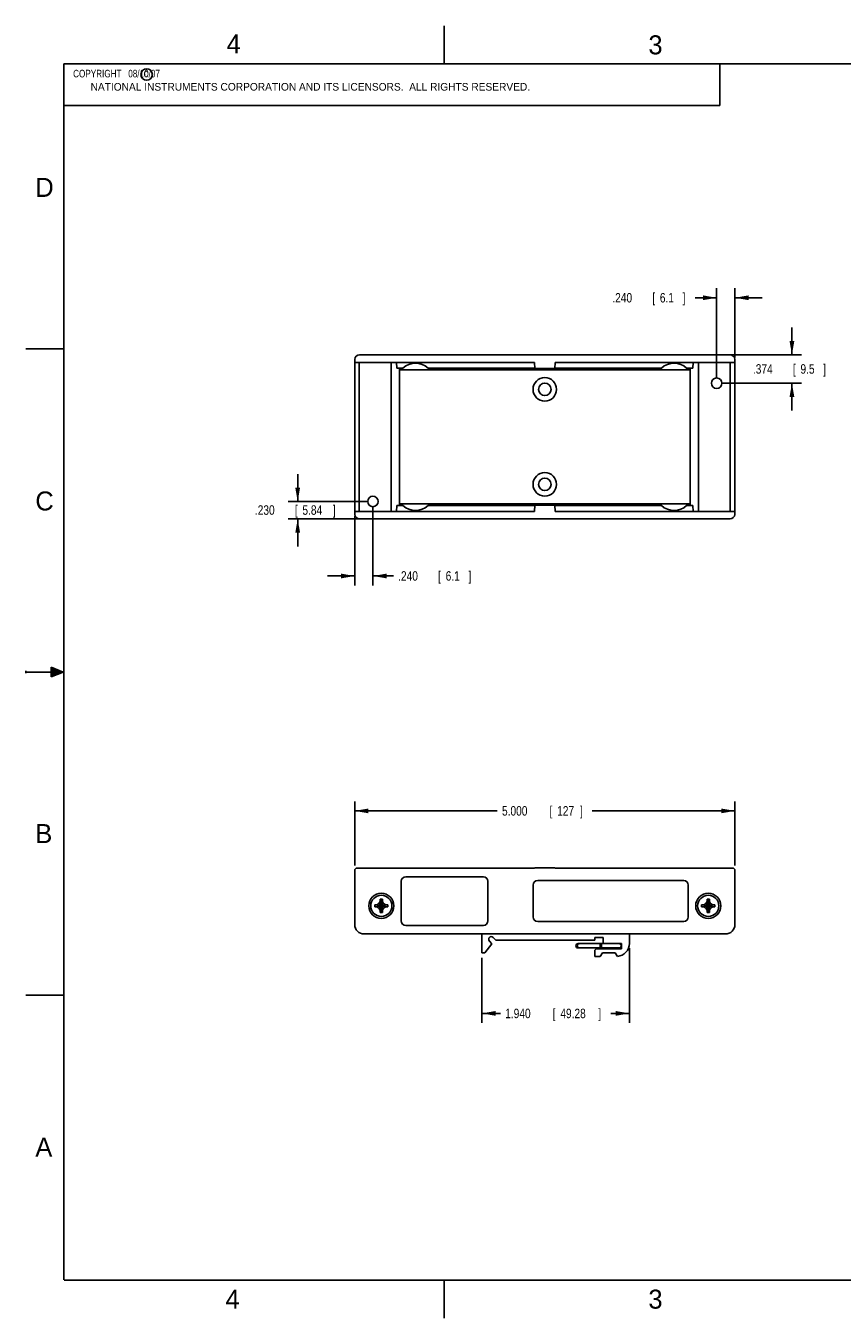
# Model space of a CAD drawing. Header units: inches. Extents: x 0 to 22, y 0 to 17.
# Tile 1 of 10: x 0 to 10.7, y 0 to 17. Entities that reach past the tile are written whole.
import ezdxf

# ---------------------------------------------------------------- set-up
doc = ezdxf.new("R2010")
doc.units = ezdxf.units.IN
doc.header["$LTSCALE"] = 1.21
doc.header["$MEASUREMENT"] = 0
doc.layers.get('0').update_dxf_attribs({"linetype": 'CONTINUOUS'})
doc.layers.add('DIMENSIONS', color=7, linetype='CONTINUOUS')
doc.styles.get("Standard").update_dxf_attribs({"font": 'txt', "width": 0.8})
doc.dimstyles.new('DIMSTYLE_1', dxfattribs={"dimtxt": 0.125, "dimasz": 0.18, "dimexe": 0.18, "dimexo": 0.0625, "dimgap": 0.09, "dimtad": 0, "dimtih": 1, "dimtoh": 1, "dimdec": 3, "dimzin": 4, "dimdsep": 46, "dimtxsty": 'STANDARD', "dimblk": '_FILLED', "dimblk1": '_FILLED', "dimblk2": '_FILLED', "dimcen": 0.09, "dimadec": 0, "dimazin": 0, "dimtp": 0.01, "dimtm": 0.01, "dimtfac": 1, "dimtdec": 3, "dimtofl": 0, "dimtmove": 0, "dimatfit": 3, "dimldrblk": '_FILLED', "dimfxl": 1, "dimtolj": 1, "dimtzin": 4, "dimarcsym": 0})

# ---------------------------------------------------------------- blocks, each defined once
blk = doc.blocks.new('_FILLED')
at = {"color": 0, "linetype": 'BYBLOCK'}
blk.add_solid([(0, 0), (-1, 0.174), (-1, -0.174)], dxfattribs=at)
blk = doc.blocks.new('*D0')
at = {"layer": 'DIMENSIONS', "color": 2, "linetype": 'CONTINUOUS'}
for p, q in [((4.325, 10.551), (4.325, 9.638)), ((4.565, 10.681), (4.565, 9.638)), ((4.325, 9.763), (3.965, 9.763)), ((4.565, 9.763), (4.833, 9.763))]:
    blk.add_line(p, q, dxfattribs=at)
at = {"layer": 'DIMENSIONS', "color": 2, "linetype": 'CONTINUOUS', "xscale": 0.18, "yscale": 0.18, "zscale": 0.18}
blk.add_blockref('_FILLED', (4.325, 9.763), dxfattribs=at)
at = {"layer": 'DIMENSIONS', "color": 2, "linetype": 'CONTINUOUS', "xscale": 0.18, "yscale": 0.18, "zscale": 0.18, "rotation": 180}
blk.add_blockref('_FILLED', (4.565, 9.763), dxfattribs=at)
at = {"layer": 'DIMENSIONS', "color": 2, "linetype": 'CONTINUOUS', "width": 0.8}
for s, p in [('.240', (4.896, 9.701)), ('[', (5.421, 9.701)), ('6.1', (5.521, 9.701)), (']', (5.821, 9.701))]:
    blk.add_text(s, height=0.125, dxfattribs=at).set_placement(p)
blk = doc.blocks.new('*D1')
at = {"layer": 'DIMENSIONS', "color": 2, "linetype": 'CONTINUOUS'}
for p, q in [((9.085, 12.362), (9.085, 13.548)), ((9.325, 12.636), (9.325, 13.548)), ((9.085, 13.423), (8.801, 13.423)), ((9.325, 13.423), (9.685, 13.423))]:
    blk.add_line(p, q, dxfattribs=at)
at = {"layer": 'DIMENSIONS', "color": 2, "linetype": 'CONTINUOUS', "xscale": 0.18, "yscale": 0.18, "zscale": 0.18}
blk.add_blockref('_FILLED', (9.085, 13.423), dxfattribs=at)
at = {"layer": 'DIMENSIONS', "color": 2, "linetype": 'CONTINUOUS', "xscale": 0.18, "yscale": 0.18, "zscale": 0.18, "rotation": 180}
blk.add_blockref('_FILLED', (9.325, 13.423), dxfattribs=at)
at = {"layer": 'DIMENSIONS', "color": 2, "linetype": 'CONTINUOUS', "width": 0.8}
for s, p in [('.240', (7.713, 13.361)), ('[', (8.238, 13.361)), ('6.1', (8.338, 13.361)), (']', (8.638, 13.361))]:
    blk.add_text(s, height=0.125, dxfattribs=at).set_placement(p)
blk = doc.blocks.new('*D2')
at = {"layer": 'DIMENSIONS', "color": 2, "linetype": 'CONTINUOUS'}
for p, q in [((3.575, 10.743), (3.575, 11.103)), ((4.502, 10.743), (3.45, 10.743)), ((4.612, 10.513), (3.45, 10.513)), ((3.575, 10.513), (3.575, 10.153))]:
    blk.add_line(p, q, dxfattribs=at)
at = {"layer": 'DIMENSIONS', "color": 2, "linetype": 'CONTINUOUS', "xscale": 0.18, "yscale": 0.18, "zscale": 0.18}
for p, rotation in [((3.575, 10.743), 270), ((3.575, 10.513), 90)]:
    blk.add_blockref('_FILLED', p, dxfattribs=dict(at, rotation=rotation))
at = {"layer": 'DIMENSIONS', "color": 2, "linetype": 'CONTINUOUS', "width": 0.8}
for s, p in [('.230', (3.012, 10.568)), ('[', (3.537, 10.568)), ('5.84', (3.637, 10.568)), (']', (4.037, 10.568))]:
    blk.add_text(s, height=0.125, dxfattribs=at).set_placement(p)
blk = doc.blocks.new('*D3')
at = {"layer": 'DIMENSIONS', "color": 2, "linetype": 'CONTINUOUS'}
for p, q in [((10.075, 12.673), (10.075, 13.033)), ((9.202, 12.673), (10.2, 12.673)), ((9.147, 12.299), (10.2, 12.299)), ((10.075, 12.299), (10.075, 11.939))]:
    blk.add_line(p, q, dxfattribs=at)
at = {"layer": 'DIMENSIONS', "color": 2, "linetype": 'CONTINUOUS', "xscale": 0.18, "yscale": 0.18, "zscale": 0.18}
for p, rotation in [((10.075, 12.673), 270), ((10.075, 12.299), 90)]:
    blk.add_blockref('_FILLED', p, dxfattribs=dict(at, rotation=rotation))
at = {"layer": 'DIMENSIONS', "color": 2, "linetype": 'CONTINUOUS', "width": 0.8}
for s, p in [('.374', (9.562, 12.424)), ('[', (10.087, 12.424)), ('9.5', (10.187, 12.424)), (']', (10.487, 12.424))]:
    blk.add_text(s, height=0.125, dxfattribs=at).set_placement(p)
blk = doc.blocks.new('*D5')
at = {"layer": 'DIMENSIONS', "color": 2, "linetype": 'CONTINUOUS'}
for p, q in [((4.325, 5.953), (4.325, 6.798)), ((4.325, 6.673), (6.2, 6.673)), ((9.325, 6.673), (7.45, 6.673)), ((9.325, 5.953), (9.325, 6.798))]:
    blk.add_line(p, q, dxfattribs=at)
at = {"layer": 'DIMENSIONS', "color": 2, "linetype": 'CONTINUOUS', "xscale": 0.18, "yscale": 0.18, "zscale": 0.18, "rotation": 180}
blk.add_blockref('_FILLED', (4.325, 6.673), dxfattribs=at)
at = {"layer": 'DIMENSIONS', "color": 2, "linetype": 'CONTINUOUS', "xscale": 0.18, "yscale": 0.18, "zscale": 0.18}
blk.add_blockref('_FILLED', (9.325, 6.673), dxfattribs=at)
at = {"layer": 'DIMENSIONS', "color": 2, "linetype": 'CONTINUOUS', "width": 0.8}
for s, p in [('5.000', (6.262, 6.611)), ('[', (6.887, 6.611)), ('127', (6.987, 6.611)), (']', (7.287, 6.611))]:
    blk.add_text(s, height=0.125, dxfattribs=at).set_placement(p)
blk = doc.blocks.new('*D7')
at = {"layer": 'DIMENSIONS', "color": 2, "linetype": 'CONTINUOUS'}
for p, q in [((7.937, 4.866), (7.937, 3.884)), ((5.997, 4.741), (5.997, 3.884)), ((5.997, 4.009), (6.242, 4.009)), ((7.937, 4.009), (7.692, 4.009))]:
    blk.add_line(p, q, dxfattribs=at)
at = {"layer": 'DIMENSIONS', "color": 2, "linetype": 'CONTINUOUS', "xscale": 0.18, "yscale": 0.18, "zscale": 0.18, "rotation": 180}
blk.add_blockref('_FILLED', (5.997, 4.009), dxfattribs=at)
at = {"layer": 'DIMENSIONS', "color": 2, "linetype": 'CONTINUOUS', "xscale": 0.18, "yscale": 0.18, "zscale": 0.18}
blk.add_blockref('_FILLED', (7.937, 4.009), dxfattribs=at)
at = {"layer": 'DIMENSIONS', "color": 2, "linetype": 'CONTINUOUS', "width": 0.8}
for s, p in [('[', (6.929, 3.946)), (']', (7.529, 3.946)), ('1.940', (6.304, 3.946)), ('49.28', (7.029, 3.946))]:
    blk.add_text(s, height=0.125, dxfattribs=at).set_placement(p)

msp = doc.modelspace()

# ---------------------------------------------------------------- hatches: boundary and pattern name
at = {"linetype": 'CONTINUOUS'}
msp.add_hatch(color=2, dxfattribs=at).paths.add_polyline_path([(0.3337, 8.5625), (0.49, 8.5), (0.3337, 8.4375)])

# ---------------------------------------------------------------- linework, layer by layer
at = {"color": 2, "linetype": 'CONTINUOUS'}
for p, q in [((5.5, 16.5), (5.5, 17)), ((0.4999, 16.5), (9.1249, 16.5)), ((0.4999, 16.5), (0.4999, 15.9531)), ((9.1249, 16.5), (9.1249, 15.9531)), ((0.4999, 15.9531), (9.1249, 15.9531)), ((0, 12.75), (0.5, 12.75)), ((0, 8.515), (0, 8.485)), ((0.3337, 8.4375), (0.3337, 8.5625)), ((0.3337, 8.5625), (0.49, 8.5)), ((0.49, 8.5), (0, 8.5)), ((0.49, 8.5), (0.3337, 8.4375)), ((0, 4.25), (0.5, 4.25)), ((5.5, 0), (5.5, 0.5))]:
    msp.add_line(p, q, dxfattribs=at)
at = {"color": 7, "linetype": 'CONTINUOUS'}
for p, q in [((4.3247, 12.5733), (4.3261, 12.613)), ((4.3886, 12.6733), (9.2609, 12.6733)), ((9.3233, 12.613), (9.3247, 12.5733)), ((4.3247, 12.5733), (4.3247, 10.6133)), ((4.3547, 12.5733), (6.6897, 12.5733)), ((4.3847, 10.6133), (4.3847, 12.5733)), ((4.8047, 10.6133), (4.8047, 12.5733)), ((4.8773, 12.4983), (4.8747, 12.5733)), ((4.9588, 12.4983), (4.8773, 12.4983)), ((4.9147, 10.6883), (4.9147, 12.4983)), ((4.9147, 12.4733), (8.7347, 12.4733)), ((6.6936, 12.4983), (5.2906, 12.4983)), ((6.6897, 12.5733), (6.6939, 12.4933)), ((6.9555, 12.4933), (6.6939, 12.4933)), ((6.9597, 12.5733), (6.9555, 12.4933)), ((8.3588, 12.4983), (6.9558, 12.4983)), ((6.9597, 12.5733), (9.2947, 12.5733)), ((8.7721, 12.4983), (8.6906, 12.4983)), ((8.7347, 10.6883), (8.7347, 12.4983)), ((8.7747, 12.5733), (8.7721, 12.4983)), ((8.8447, 10.6133), (8.8447, 12.5733)), ((9.2647, 10.6133), (9.2647, 12.5733)), ((9.3247, 12.5733), (9.3247, 10.6133)), ((8.7347, 10.7133), (4.9147, 10.7133)), ((4.3261, 10.5736), (4.3247, 10.6133)), ((4.3547, 10.6133), (6.6897, 10.6133)), ((4.8747, 10.6133), (4.8773, 10.6883)), ((4.8773, 10.6883), (4.9588, 10.6883)), ((5.2906, 10.6883), (6.6936, 10.6883)), ((6.6897, 10.6133), (6.6939, 10.6933)), ((6.6939, 10.6933), (6.9555, 10.6933)), ((6.9597, 10.6133), (6.9555, 10.6933)), ((6.9558, 10.6883), (8.3588, 10.6883)), ((6.9597, 10.6133), (9.2947, 10.6133)), ((8.6906, 10.6883), (8.7721, 10.6883)), ((8.7747, 10.6133), (8.7721, 10.6883)), ((9.3247, 10.6133), (9.3233, 10.5736)), ((9.2609, 10.5133), (4.3886, 10.5133)), ((4.3247, 5.1788), (4.3247, 5.8903)), ((4.3547, 5.9203), (6.6897, 5.9203)), ((6.0174, 5.8068), (4.9974, 5.8068)), ((6.6897, 5.9203), (6.6939, 5.9231)), ((6.6939, 5.9231), (6.9555, 5.9231)), ((6.9597, 5.9203), (6.9555, 5.9231)), ((6.9597, 5.9203), (9.2947, 5.9203)), ((9.3247, 5.8903), (9.3247, 5.1788)), ((4.9374, 5.7468), (4.9374, 5.2268)), ((6.0774, 5.2268), (6.0774, 5.7468)), ((6.6714, 5.6973), (6.6714, 5.2773)), ((8.6514, 5.7573), (6.7314, 5.7573)), ((8.7114, 5.2773), (8.7114, 5.6973)), ((4.6167, 5.4383), (4.6443, 5.4542)), ((4.6443, 5.4542), (4.6602, 5.4818)), ((4.6443, 5.3934), (4.7051, 5.4542)), ((4.7051, 5.3934), (4.6443, 5.4542)), ((4.6602, 5.4818), (4.6602, 5.5108)), ((4.6602, 5.3368), (4.6892, 5.5108)), ((4.6892, 5.3368), (4.6602, 5.5108)), ((4.6602, 5.5108), (4.6892, 5.5108)), ((4.6602, 5.3658), (4.6892, 5.4818)), ((4.6892, 5.3658), (4.6602, 5.4818)), ((4.6892, 5.5108), (4.6892, 5.4818)), ((4.6892, 5.4818), (4.7051, 5.4542)), ((4.7051, 5.4542), (4.7327, 5.4383)), ((8.9167, 5.4383), (8.9443, 5.4542)), ((8.9443, 5.4542), (8.9602, 5.4818)), ((8.9443, 5.3934), (9.0051, 5.4542)), ((8.9443, 5.4542), (9.0051, 5.3934)), ((8.9602, 5.5108), (8.9892, 5.5108)), ((8.9602, 5.4818), (8.9602, 5.5108)), ((8.9602, 5.3368), (8.9892, 5.5108)), ((8.9892, 5.3368), (8.9602, 5.5108)), ((8.9602, 5.3658), (8.9892, 5.4818)), ((8.9892, 5.3658), (8.9602, 5.4818)), ((8.9892, 5.5108), (8.9892, 5.4818)), ((8.9892, 5.4818), (9.0051, 5.4542)), ((9.0051, 5.4542), (9.0327, 5.4383)), ((4.5877, 5.4093), (4.5877, 5.4383)), ((4.5877, 5.4383), (4.7617, 5.4093)), ((4.5877, 5.4383), (4.6167, 5.4383)), ((4.5877, 5.4093), (4.7617, 5.4383)), ((4.6167, 5.4093), (4.5877, 5.4093)), ((4.6167, 5.4383), (4.7327, 5.4093)), ((4.6167, 5.4093), (4.7327, 5.4383)), ((4.6443, 5.3934), (4.6167, 5.4093)), ((4.6602, 5.3658), (4.6443, 5.3934)), ((4.6602, 5.3368), (4.6602, 5.3658)), ((4.6892, 5.3368), (4.6602, 5.3368)), ((4.7051, 5.3934), (4.6892, 5.3658)), ((4.6892, 5.3658), (4.6892, 5.3368)), ((4.7327, 5.4093), (4.7051, 5.3934)), ((4.7327, 5.4383), (4.7617, 5.4383)), ((4.7617, 5.4093), (4.7327, 5.4093)), ((4.7617, 5.4383), (4.7617, 5.4093)), ((8.8877, 5.4093), (9.0617, 5.4383)), ((8.8877, 5.4383), (8.9167, 5.4383)), ((8.8877, 5.4383), (9.0617, 5.4093)), ((8.8877, 5.4093), (8.8877, 5.4383)), ((8.9167, 5.4093), (8.8877, 5.4093)), ((8.9167, 5.4093), (9.0327, 5.4383)), ((8.9167, 5.4383), (9.0327, 5.4093)), ((8.9443, 5.3934), (8.9167, 5.4093)), ((8.9602, 5.3658), (8.9443, 5.3934)), ((8.9602, 5.3368), (8.9602, 5.3658)), ((8.9892, 5.3368), (8.9602, 5.3368)), ((9.0051, 5.3934), (8.9892, 5.3658)), ((8.9892, 5.3658), (8.9892, 5.3368)), ((9.0327, 5.4093), (9.0051, 5.3934)), ((9.0327, 5.4383), (9.0617, 5.4383)), ((9.0617, 5.4093), (9.0327, 5.4093)), ((9.0617, 5.4383), (9.0617, 5.4093)), ((4.9974, 5.1668), (6.0174, 5.1668)), ((6.7314, 5.2173), (8.6514, 5.2173)), ((4.4497, 5.0538), (9.1997, 5.0538)), ((5.9967, 5.0538), (5.9967, 4.8038)), ((6.097, 4.959), (6.1298, 4.9262)), ((6.1812, 4.9738), (6.1465, 5.0085)), ((7.4817, 4.9738), (6.1812, 4.9738)), ((7.5917, 5.0058), (7.4817, 5.0058)), ((7.4817, 5.0058), (7.4817, 4.9738)), ((7.5917, 4.9288), (7.5917, 5.0058)), ((7.9367, 4.9288), (7.9367, 5.0538)), ((5.9967, 4.8038), (6.0367, 4.8038)), ((6.1298, 4.9262), (6.0367, 4.8038)), ((7.2818, 4.9283), (7.2642, 4.9283)), ((7.2818, 4.8693), (7.2642, 4.8693)), ((7.2818, 4.9283), (7.8005, 4.9283)), ((7.2818, 4.8693), (7.8005, 4.8693)), ((7.4817, 4.8288), (7.4817, 4.7588)), ((7.5117, 4.8588), (7.8317, 4.8588)), ((7.5817, 4.8068), (7.5517, 4.7588)), ((7.7497, 4.8068), (7.5817, 4.8068)), ((7.8317, 4.9288), (7.5917, 4.9288)), ((7.7794, 4.7593), (7.7497, 4.8068)), ((7.8317, 4.8588), (7.8317, 4.9288)), ((7.4817, 4.7588), (7.5517, 4.7588))]:
    msp.add_line(p, q, dxfattribs=at)
at = {"color": 7, "linetype": 'CONTINUOUS', "const_width": 0.02}
for points in [[(0.5, 16.5), (0.5, 0.5)], [(21.5, 16.5), (0.5, 16.5)], [(0.5, 0.5), (21.5, 0.5)]]:
    msp.add_lwpolyline(points, dxfattribs=at)
at = {"color": 2, "linetype": 'CONTINUOUS'}
msp.add_circle((1.5893, 16.359), 0.0754, dxfattribs=at)
at = {"color": 7, "linetype": 'CONTINUOUS'}
for centre, radius in [((6.8247, 12.2183), 0.155), ((6.8247, 12.2183), 0.082), ((9.0847, 12.2993), 0.069), ((6.8247, 10.9683), 0.155), ((6.8247, 10.9683), 0.082), ((4.5647, 10.7433), 0.069), ((4.6747, 5.4238), 0.165), ((4.6747, 5.4238), 0.1395), ((8.9747, 5.4238), 0.165), ((8.9747, 5.4238), 0.1395)]:
    msp.add_circle(centre, radius, dxfattribs=at)
for centre, radius, start, end in [((4.3886, 12.6108), 0.0625, 90, 178), ((9.2609, 12.6108), 0.0625, 2, 90), ((5.1247, 12.3113), 0.25, 48.41743, 131.58257), ((8.5247, 12.3113), 0.25, 48.41743, 131.58257), ((4.3886, 10.5758), 0.0625, 182, 270), ((5.1247, 10.8753), 0.25, 228.41743, 311.58257), ((8.5247, 10.8753), 0.25, 228.41743, 311.58257), ((9.2609, 10.5758), 0.0625, 270, 358), ((4.3547, 5.8903), 0.03, 90, 180), ((4.9974, 5.7468), 0.06, 90, 180), ((6.0174, 5.7468), 0.06, 0, 90), ((9.2947, 5.8903), 0.03, 0, 90), ((6.7314, 5.6973), 0.06, 90, 180), ((8.6514, 5.6973), 0.06, 0, 90), ((6.7314, 5.2773), 0.06, 180, 270), ((8.6514, 5.2773), 0.06, 270, 360), ((4.4497, 5.1788), 0.125, 180, 270), ((4.9974, 5.2268), 0.06, 180, 270), ((6.0174, 5.2268), 0.06, 270, 360), ((9.1997, 5.1788), 0.125, 270, 360), ((6.1217, 4.9838), 0.035, 45, 225), ((7.2641, 4.8988), 0.0295, 90, 270), ((7.2818, 4.8988), 0.0295, 90, 270), ((7.5117, 4.8288), 0.03, 90, 180), ((7.7667, 4.9288), 0.17, 274.28532, 360), ((7.8006, 4.8988), 0.0295, 270, 90)]:
    msp.add_arc(centre, radius, start, end, dxfattribs=at)
for points, knots in [([(4.3247, 12.5733), (4.3248, 12.5733), (4.325, 12.5733), (4.3256, 12.5733), (4.3265, 12.5733), (4.3278, 12.5733), (4.3294, 12.5733), (4.3314, 12.5733), (4.3336, 12.5733), (4.3361, 12.5733), (4.3388, 12.5733), (4.3417, 12.5733), (4.3448, 12.5733), (4.3481, 12.5733), (4.3514, 12.5733), (4.3536, 12.5733), (4.3547, 12.5733)], [0, 0, 0, 0, 0.0063578, 0.0252048, 0.0562917, 0.0992176, 0.1534367, 0.2182659, 0.2928933, 0.3763883, 0.467712, 0.5657293, 0.6692211, 0.7768982, 0.8874162, 1, 1, 1, 1]), ([(9.3247, 12.5733), (9.3247, 12.5733), (9.3244, 12.5733), (9.3238, 12.5733), (9.3229, 12.5733), (9.3216, 12.5733), (9.32, 12.5733), (9.3181, 12.5733), (9.3158, 12.5733), (9.3133, 12.5733), (9.3106, 12.5733), (9.3077, 12.5733), (9.3046, 12.5733), (9.3014, 12.5733), (9.2981, 12.5733), (9.2958, 12.5733), (9.2947, 12.5733)], [0, 0, 0, 0, 0.0063578, 0.0252048, 0.0562917, 0.0992176, 0.1534367, 0.2182659, 0.2928933, 0.3763883, 0.467712, 0.5657293, 0.6692211, 0.7768982, 0.8874162, 1, 1, 1, 1]), ([(4.3247, 10.6133), (4.3248, 10.6133), (4.325, 10.6133), (4.3256, 10.6133), (4.3265, 10.6133), (4.3278, 10.6133), (4.3294, 10.6133), (4.3314, 10.6133), (4.3336, 10.6133), (4.3361, 10.6133), (4.3388, 10.6133), (4.3417, 10.6133), (4.3448, 10.6133), (4.3481, 10.6133), (4.3514, 10.6133), (4.3536, 10.6133), (4.3547, 10.6133)], [0, 0, 0, 0, 0.0063578, 0.0252048, 0.0562917, 0.0992176, 0.1534367, 0.2182659, 0.2928933, 0.3763883, 0.467712, 0.5657293, 0.6692211, 0.7768982, 0.8874162, 1, 1, 1, 1]), ([(9.3247, 10.6133), (9.3247, 10.6133), (9.3244, 10.6133), (9.3238, 10.6133), (9.3229, 10.6133), (9.3216, 10.6133), (9.32, 10.6133), (9.3181, 10.6133), (9.3158, 10.6133), (9.3133, 10.6133), (9.3106, 10.6133), (9.3077, 10.6133), (9.3046, 10.6133), (9.3014, 10.6133), (9.2981, 10.6133), (9.2958, 10.6133), (9.2947, 10.6133)], [0, 0, 0, 0, 0.0063578, 0.0252048, 0.0562917, 0.0992176, 0.1534367, 0.2182659, 0.2928933, 0.3763883, 0.467712, 0.5657293, 0.6692211, 0.7768982, 0.8874162, 1, 1, 1, 1]), ([(7.5532, 4.8988), (7.5532, 4.8999), (7.5532, 4.9021), (7.5534, 4.9053), (7.5536, 4.9085), (7.554, 4.9115), (7.5545, 4.9144), (7.555, 4.9171), (7.5556, 4.9196), (7.5563, 4.9218), (7.5571, 4.9237), (7.5579, 4.9253), (7.5588, 4.9266), (7.5597, 4.9275), (7.5607, 4.9281), (7.5614, 4.9283), (7.5617, 4.9283)], [0, 0, 0, 0, 0.1026147, 0.2043048, 0.3033025, 0.3990197, 0.4903067, 0.5757435, 0.6550266, 0.7271189, 0.7912429, 0.8474702, 0.8954688, 0.9357328, 0.9697887, 1, 1, 1, 1]), ([(7.5617, 4.8693), (7.5614, 4.8693), (7.5607, 4.8694), (7.5597, 4.87), (7.5588, 4.871), (7.5579, 4.8723), (7.5571, 4.8739), (7.5563, 4.8758), (7.5556, 4.878), (7.555, 4.8805), (7.5545, 4.8831), (7.554, 4.886), (7.5536, 4.8891), (7.5534, 4.8922), (7.5532, 4.8955), (7.5532, 4.8977), (7.5532, 4.8988)], [0, 0, 0, 0, 0.0302113, 0.0642672, 0.1045312, 0.1525298, 0.2087571, 0.2728811, 0.3449734, 0.4242565, 0.5096933, 0.6009803, 0.6966975, 0.7956952, 0.8973853, 1, 1, 1, 1]), ([(7.5617, 4.9283), (7.562, 4.9283), (7.5627, 4.9281), (7.5637, 4.9275), (7.5646, 4.9266), (7.5655, 4.9253), (7.5663, 4.9237), (7.5671, 4.9218), (7.5678, 4.9196), (7.5684, 4.9171), (7.569, 4.9144), (7.5694, 4.9115), (7.5698, 4.9085), (7.57, 4.9053), (7.5702, 4.9021), (7.5702, 4.8999), (7.5702, 4.8988)], [0, 0, 0, 0, 0.0302113, 0.0642672, 0.1045312, 0.1525298, 0.2087571, 0.2728811, 0.3449734, 0.4242565, 0.5096933, 0.6009803, 0.6966975, 0.7956952, 0.8973853, 1, 1, 1, 1]), ([(7.5702, 4.8988), (7.5702, 4.8977), (7.5702, 4.8955), (7.57, 4.8922), (7.5698, 4.8891), (7.5694, 4.886), (7.569, 4.8831), (7.5684, 4.8805), (7.5678, 4.878), (7.5671, 4.8758), (7.5663, 4.8739), (7.5655, 4.8723), (7.5646, 4.871), (7.5637, 4.87), (7.5627, 4.8694), (7.562, 4.8693), (7.5617, 4.8693)], [0, 0, 0, 0, 0.1026147, 0.2043048, 0.3033025, 0.3990197, 0.4903067, 0.5757435, 0.6550266, 0.7271189, 0.7912429, 0.8474702, 0.8954688, 0.9357328, 0.9697887, 1, 1, 1, 1])]:
    msp.add_open_spline(points, degree=3, knots=knots, dxfattribs=at)

# ---------------------------------------------------------------- texts
at = {"color": 2, "linetype": 'CONTINUOUS'}
for s, height, p in [('4', 0.25, (2.64, 16.6369)), ('3', 0.25, (8.1875, 16.625)), ('c', 0.1, (1.5463, 16.328)), ('NATIONAL INSTRUMENTS CORPORATION AND ITS LICENSORS.  ALL RIGHTS RESERVED.', 0.1, (0.851, 16.1482)), ('D', 0.25, (0.125, 14.75)), ('C', 0.25, (0.125, 10.625)), ('B', 0.25, (0.125, 6.25)), ('A', 0.25, (0.125, 2.125)), ('4', 0.25, (2.625, 0.125)), ('3', 0.25, (8.1875, 0.125))]:
    msp.add_text(s, height=height, dxfattribs=at).set_placement(p)
at = {"color": 2, "linetype": 'CONTINUOUS', "insert": (0.5624, 16.4219), "char_height": 0.1, "width": 1.76, "attachment_point": 1}
msp.add_mtext('  COPYRIGHT   08/10/07', dxfattribs=at)

# ---------------------------------------------------------------- dimensions: what is measured, and where the dimension line sits
at = {"layer": 'DIMENSIONS', "color": 2, "linetype": 'CONTINUOUS'}
for base, p1, p2, angle, picture, middle in [((9.0847, 13.4233), (9.3247, 12.6358), (9.0847, 12.3618), 180, '*D1', (8.2259, 13.4233)), ((10.0747, 12.6733), (9.1472, 12.2993), (9.2022, 12.6733), 90, '*D3', (10.0747, 12.4863)), ((3.5747, 10.7433), (4.6122, 10.5133), (4.5022, 10.7433), 90, '*D2', (3.5747, 10.6307))]:
    dim = msp.add_linear_dim(base=base, p1=p1, p2=p2, angle=angle, dimstyle='DIMSTYLE_1', dxfattribs=at)
    dim.commit()
    dim.dimension.update_dxf_attribs({"geometry": picture, "text_midpoint": middle, "dimtype": 160})
for base, p1, p2, picture, middle in [((4.5647, 9.7633), (4.3247, 10.5508), (4.5647, 10.6808), '*D0', (5.408, 9.7633)), ((9.3247, 6.6731), (4.3247, 5.9528), (9.3247, 5.9528), '*D5', (6.8247, 6.6731)), ((7.9367, 4.0088), (5.9967, 4.7413), (7.9367, 4.8663), '*D7', (6.9667, 4.0088))]:
    dim = msp.add_linear_dim(base=base, p1=p1, p2=p2, dimstyle='DIMSTYLE_1', dxfattribs=at)
    dim.commit()
    dim.dimension.update_dxf_attribs({"geometry": picture, "text_midpoint": middle, "dimtype": 160})

doc.saveas('drawing.dxf')
